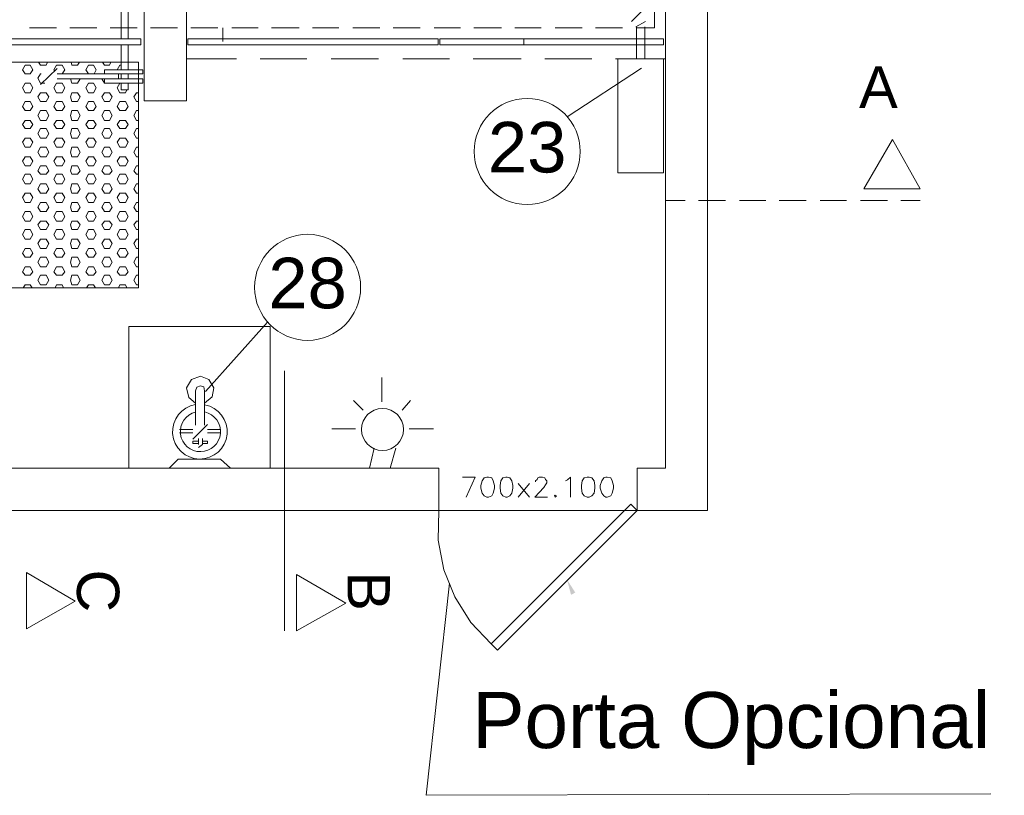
# Model space of a CAD drawing. Header units: millimetres. Extents: x 4476070 to 4476182, y -30324732 to -30324697.
# Tile 56 of 70: x 4476117.82 to 4476121.28, y -30324719.03 to -30324716.31. Entities that reach past the tile are written whole.
import ezdxf

# ---------------------------------------------------------------- set-up
doc = ezdxf.new("R2010")
doc.units = ezdxf.units.MM
doc.layers.add('EL-ARQUITETÔNICO', color=8, linetype='Continuous', lineweight=5)
doc.styles.add('ARIAL', font='arial.ttf')
doc.styles.add('PDF Arial', font='arial.ttf')

msp = doc.modelspace()

# ---------------------------------------------------------------- linework, layer by layer
at = {"color": 7, "lineweight": 13}
for points in [[(4476120.23609, -30324714.16061), (4476120.23609, -30324715.85146), (4476120.23609, -30324718.02746), (4476119.98973, -30324718.02746), (4476119.98973, -30324717.87946)], [(4476118.17973, -30324716.37346), (4476118.17973, -30324715.59246)], [(4476118.20411, -30324716.37346), (4476118.20411, -30324715.61846)], [(4476120.08727, -30324717.87946), (4476119.98973, -30324717.87946), (4476120.08968, -30324717.87946), (4476120.08968, -30324715.85146)], [(4476119.98723, -30324716.33446), (4476120.05065, -30324716.33446), (4476120.05065, -30324716.25946)], [(4476119.97017, -30324716.31246), (4476120.01653, -30324716.26646)], [(4476119.98482, -30324716.33146), (4476120.01894, -30324716.31246)], [(4476119.98723, -30324716.33146), (4476119.98723, -30324716.44346)], [(4476120.01653, -30324716.33146), (4476120.01653, -30324716.44346)], [(4476117.85771, -30324716.33446), (4476117.95284, -30324716.33446)], [(4476117.9992, -30324716.33446), (4476118.09433, -30324716.33446)], [(4476118.14069, -30324716.33446), (4476118.23582, -30324716.33446)], [(4476118.28218, -30324716.33446), (4476118.37732, -30324716.33446)], [(4476118.42358, -30324716.33446), (4476118.51881, -30324716.33446)], [(4476118.53587, -30324716.33446), (4476118.53587, -30324716.38246)], [(4476118.56758, -30324716.33446), (4476118.6602, -30324716.33446)], [(4476118.70656, -30324716.33446), (4476118.8042, -30324716.33446)], [(4476118.85056, -30324716.33446), (4476118.94319, -30324716.33446)], [(4476118.99196, -30324716.33446), (4476119.08709, -30324716.33446)], [(4476119.13345, -30324716.33446), (4476119.22858, -30324716.33446)], [(4476119.27745, -30324716.33446), (4476119.37007, -30324716.33446)], [(4476119.41644, -30324716.33446), (4476119.51408, -30324716.33446)], [(4476119.56034, -30324716.33446), (4476119.65306, -30324716.33446)], [(4476119.70183, -30324716.33446), (4476119.79696, -30324716.33446)], [(4476119.84332, -30324716.33446), (4476119.93846, -30324716.33446)], [(4476118.17973, -30324716.48246), (4476118.17973, -30324716.39446)], [(4476118.20411, -30324716.48246), (4476118.20411, -30324716.39446)], [(4476119.59205, -30324716.39446), (4476119.59205, -30324716.37346)], [(4476118.40903, -30324716.44346), (4476118.58464, -30324716.44346)], [(4476118.66753, -30324716.44346), (4476118.831, -30324716.44346)], [(4476118.91639, -30324716.44346), (4476119.08227, -30324716.44346)], [(4476119.16767, -30324716.44346), (4476119.33104, -30324716.44346)], [(4476119.41403, -30324716.44346), (4476119.58231, -30324716.44346)], [(4476119.6653, -30324716.44346), (4476119.83118, -30324716.44346)], [(4476119.91407, -30324716.44346), (4476120.08968, -30324716.44346)], [(4476117.89674, -30324716.53346), (4476117.95525, -30324716.47746)], [(4476117.95525, -30324716.49646), (4476118.16989, -30324716.49646), (4476118.16989, -30324716.51346), (4476117.95525, -30324716.51346)], [(4476118.17973, -30324716.51346), (4476118.17973, -30324716.49646)], [(4476118.20411, -30324716.51346), (4476118.20411, -30324716.49646)], [(4476118.17973, -30324716.52846), (4476118.17973, -30324716.55246), (4476118.20411, -30324716.55246), (4476118.20411, -30324716.52846)], [(4476120.08968, -30324716.94046), (4476120.15802, -30324716.94046)], [(4476120.20438, -30324716.94046), (4476120.29951, -30324716.94046)], [(4476120.34828, -30324716.94046), (4476120.44101, -30324716.94046)], [(4476120.48737, -30324716.94046), (4476120.5825, -30324716.94046)], [(4476120.63127, -30324716.94046), (4476120.72399, -30324716.94046)], [(4476120.77276, -30324716.94046), (4476120.86789, -30324716.94046)], [(4476120.91426, -30324716.94046), (4476120.98249, -30324716.94046)], [(4476118.7528, -30324718.44946), (4476118.7528, -30324717.53746)], [(4476118.47245, -30324717.65146), (4476118.49924, -30324717.62946), (4476118.50416, -30324717.59746), (4476118.4871, -30324717.56846), (4476118.4578, -30324717.55646), (4476118.42609, -30324717.56846), (4476118.40903, -30324717.59746), (4476118.41635, -30324717.63146), (4476118.44074, -30324717.65146)], [(4476119.09441, -30324717.64646), (4476119.09441, -30324717.56146)], [(4476118.47245, -30324717.60746), (4476118.46994, -30324717.59346), (4476118.4578, -30324717.59046), (4476118.44555, -30324717.59546), (4476118.44074, -30324717.60746), (4476118.44074, -30324717.72846)], [(4476118.47245, -30324717.60546), (4476118.47245, -30324717.72846)], [(4476119.02859, -30324717.67546), (4476118.99447, -30324717.64146)], [(4476119.16516, -30324717.67546), (4476119.19446, -30324717.64146)], [(4476118.4309, -30324717.74346), (4476118.38464, -30324717.74346)], [(4476118.4309, -30324717.77746), (4476118.48218, -30324717.72646)], [(4476118.52603, -30324717.74346), (4476118.48218, -30324717.74346)], [(4476119.00179, -30324717.74146), (4476118.9188, -30324717.74146)], [(4476119.18955, -30324717.74146), (4476119.27494, -30324717.74146)], [(4476118.4309, -30324717.75546), (4476118.38464, -30324717.75546)], [(4476118.45047, -30324717.77546), (4476118.45047, -30324717.79646)], [(4476118.46512, -30324717.77546), (4476118.46512, -30324717.79646), (4476118.45047, -30324717.80646)], [(4476118.52603, -30324717.75546), (4476118.48218, -30324717.75546)], [(4476118.45047, -30324717.78446), (4476118.4309, -30324717.78446), (4476118.4309, -30324717.79246), (4476118.45047, -30324717.79246)], [(4476118.46512, -30324717.79246), (4476118.48218, -30324717.79246), (4476118.48218, -30324717.78446), (4476118.46512, -30324717.78446)], [(4476119.05056, -30324717.87946), (4476119.06762, -30324717.80946)], [(4476119.12372, -30324717.87946), (4476119.14328, -30324717.80946)], [(4476118.56266, -30324717.87946), (4476118.52854, -30324717.84746), (4476118.37972, -30324717.84746), (4476118.34801, -30324717.87946)], [(4476119.98973, -30324718.02746), (4476119.29451, -30324718.02746), (4476119.29451, -30324717.87946), (4476117.61616, -30324717.87946), (4476117.61616, -30324718.02746), (4476116.62822, -30324718.02746)], [(4476119.38964, -30324717.98146), (4476119.42135, -30324717.91046), (4476119.3774, -30324717.91046)], [(4476119.67504, -30324717.98146), (4476119.63108, -30324717.98146), (4476119.66279, -30324717.94746), (4476119.66771, -30324717.93746), (4476119.67263, -30324717.93046), (4476119.67263, -30324717.92346), (4476119.66771, -30324717.91846), (4476119.6653, -30324717.91346), (4476119.65798, -30324717.91046), (4476119.64574, -30324717.91046), (4476119.64092, -30324717.91346), (4476119.63841, -30324717.91846), (4476119.63359, -30324717.92346), (4476119.63359, -30324717.92746)], [(4476119.75552, -30324717.98146), (4476119.75552, -30324717.91046), (4476119.74578, -30324717.92046), (4476119.73846, -30324717.92346)], [(4476119.57258, -30324717.98146), (4476119.61162, -30324717.93246)], [(4476119.61162, -30324717.98146), (4476119.57258, -30324717.93246)], [(4476119.47745, -30324718.49546), (4476119.4067, -30324718.42046), (4476119.35061, -30324718.33046), (4476119.31157, -30324718.23546), (4476119.292, -30324718.13146), (4476119.29451, -30324718.02746), (4476117.61616, -30324718.02746)]]:
    msp.add_lwpolyline(points, dxfattribs=at)
for points in [[(4476118.26021, -30324715.84946), (4476118.26021, -30324716.59146), (4476118.40903, -30324716.59146), (4476118.40903, -30324715.84946)], [(4476116.29165, -30324716.39446), (4476118.24797, -30324716.39446), (4476118.24797, -30324716.37346), (4476116.29165, -30324716.37346)], [(4476119.292, -30324716.39446), (4476118.41384, -30324716.39446), (4476118.41384, -30324716.37346), (4476119.292, -30324716.37346)], [(4476119.29692, -30324716.39446), (4476120.08236, -30324716.39446), (4476120.08236, -30324716.37346), (4476119.29692, -30324716.37346)], [(4476116.75757, -30324717.24646), (4476118.24064, -30324717.24646), (4476118.24064, -30324716.45546), (4476116.75757, -30324716.45546)], [(4476120.08236, -30324716.84346), (4476120.08236, -30324716.44346), (4476119.9214, -30324716.44346), (4476119.9214, -30324716.84346)], [(4476118.25529, -30324716.48246), (4476118.12112, -30324716.48246), (4476118.12112, -30324716.49646), (4476118.25529, -30324716.49646)], [(4476118.25529, -30324716.51346), (4476118.12112, -30324716.51346), (4476118.12112, -30324716.52846), (4476118.25529, -30324716.52846)], [(4476120.88495, -30324716.72646), (4476120.7849, -30324716.89946), (4476120.98249, -30324716.89946)], [(4476118.20652, -30324717.38246), (4476118.70175, -30324717.38246), (4476118.70175, -30324717.87946), (4476118.20652, -30324717.87946)], [(4476119.46772, -30324717.91046), (4476119.47986, -30324717.91346), (4476119.48477, -30324717.92346), (4476119.48959, -30324717.93946), (4476119.48959, -30324717.94946), (4476119.48477, -30324717.96646), (4476119.47986, -30324717.97646), (4476119.46772, -30324717.98146), (4476119.4628, -30324717.98146), (4476119.45306, -30324717.97646), (4476119.44574, -30324717.96646), (4476119.44082, -30324717.94946), (4476119.44082, -30324717.93946), (4476119.44574, -30324717.92346), (4476119.45306, -30324717.91346), (4476119.4628, -30324717.91046)], [(4476119.53354, -30324717.91046), (4476119.54328, -30324717.91346), (4476119.5506, -30324717.92346), (4476119.55301, -30324717.93946), (4476119.55301, -30324717.94946), (4476119.5506, -30324717.96646), (4476119.54328, -30324717.97646), (4476119.53354, -30324717.98146), (4476119.52863, -30324717.98146), (4476119.51889, -30324717.97646), (4476119.51157, -30324717.96646), (4476119.50916, -30324717.94946), (4476119.50916, -30324717.93946), (4476119.51157, -30324717.92346), (4476119.51889, -30324717.91346), (4476119.52863, -30324717.91046)], [(4476119.82135, -30324717.91046), (4476119.83118, -30324717.91346), (4476119.83851, -30324717.92346), (4476119.84092, -30324717.93946), (4476119.84092, -30324717.94946), (4476119.83851, -30324717.96646), (4476119.83118, -30324717.97646), (4476119.82135, -30324717.98146), (4476119.81412, -30324717.98146), (4476119.80429, -30324717.97646), (4476119.79696, -30324717.96646), (4476119.79455, -30324717.94946), (4476119.79455, -30324717.93946), (4476119.79696, -30324717.92346), (4476119.80429, -30324717.91346), (4476119.81412, -30324717.91046)], [(4476119.88477, -30324717.91046), (4476119.89701, -30324717.91346), (4476119.90193, -30324717.92346), (4476119.90674, -30324717.93946), (4476119.90674, -30324717.94946), (4476119.90193, -30324717.96646), (4476119.89701, -30324717.97646), (4476119.88477, -30324717.98146), (4476119.87995, -30324717.98146), (4476119.87263, -30324717.97646), (4476119.8653, -30324717.96646), (4476119.86038, -30324717.94946), (4476119.86038, -30324717.93946), (4476119.8653, -30324717.92346), (4476119.87263, -30324717.91346), (4476119.87995, -30324717.91046)], [(4476119.70675, -30324717.97646), (4476119.70183, -30324717.98146), (4476119.69942, -30324717.97646), (4476119.70183, -30324717.97346)], [(4476119.47745, -30324718.49546), (4476119.49943, -30324718.51746), (4476119.98973, -30324718.02746), (4476119.96776, -30324718.00546)], [(4476118.01867, -30324718.34546), (4476117.84797, -30324718.24546), (4476117.84797, -30324718.44246)], [(4476118.96754, -30324718.35246), (4476118.79434, -30324718.25246), (4476118.79434, -30324718.44946)]]:
    msp.add_lwpolyline(points, close=True, dxfattribs=at)
at = {"color": 251, "lineweight": 13, "true_color": 0x626366}
for points in [[(4476117.83332, -30324716.48246), (4476117.84305, -30324716.46546), (4476117.86011, -30324716.46546), (4476117.86985, -30324716.48246), (4476117.86011, -30324716.49646), (4476117.84305, -30324716.49646)], [(4476117.83332, -30324716.54546), (4476117.84305, -30324716.52846), (4476117.86011, -30324716.52846), (4476117.86985, -30324716.54546), (4476117.86011, -30324716.56246), (4476117.84305, -30324716.56246)], [(4476117.9431, -30324716.54546), (4476117.95284, -30324716.52846), (4476117.9723, -30324716.52846), (4476117.98214, -30324716.54546), (4476117.9723, -30324716.56246), (4476117.95284, -30324716.56246)], [(4476118.05529, -30324716.54546), (4476118.06503, -30324716.52846), (4476118.08209, -30324716.52846), (4476118.09182, -30324716.54546), (4476118.08209, -30324716.56246), (4476118.06503, -30324716.56246)], [(4476117.88701, -30324716.57646), (4476117.89674, -30324716.56246), (4476117.91621, -30324716.56246), (4476117.92594, -30324716.57646), (4476117.91621, -30324716.59346), (4476117.89674, -30324716.59346)], [(4476118.00161, -30324716.57646), (4476118.00652, -30324716.56246), (4476118.02599, -30324716.56246), (4476118.03573, -30324716.57646), (4476118.02599, -30324716.59346), (4476118.00652, -30324716.59346)], [(4476118.11139, -30324716.57646), (4476118.12112, -30324716.56246), (4476118.13818, -30324716.56246), (4476118.14802, -30324716.57646), (4476118.13818, -30324716.59346), (4476118.12112, -30324716.59346)], [(4476117.83332, -30324716.61046), (4476117.84305, -30324716.59346), (4476117.86011, -30324716.59346), (4476117.86985, -30324716.61046), (4476117.86011, -30324716.62546), (4476117.84305, -30324716.62546)], [(4476117.9431, -30324716.61046), (4476117.95284, -30324716.59346), (4476117.9723, -30324716.59346), (4476117.98214, -30324716.61046), (4476117.9723, -30324716.62546), (4476117.95284, -30324716.62546)], [(4476118.05529, -30324716.61046), (4476118.06503, -30324716.59346), (4476118.08209, -30324716.59346), (4476118.09182, -30324716.61046), (4476118.08209, -30324716.62546), (4476118.06503, -30324716.62546)], [(4476118.16508, -30324716.61046), (4476118.17481, -30324716.59346), (4476118.19428, -30324716.59346), (4476118.20411, -30324716.61046), (4476118.19428, -30324716.62546), (4476118.17481, -30324716.62546)], [(4476117.88701, -30324716.64246), (4476117.89674, -30324716.62546), (4476117.91621, -30324716.62546), (4476117.92594, -30324716.64246), (4476117.91621, -30324716.65946), (4476117.89674, -30324716.65946)], [(4476118.00161, -30324716.64246), (4476118.00652, -30324716.62546), (4476118.02599, -30324716.62546), (4476118.03573, -30324716.64246), (4476118.02599, -30324716.65946), (4476118.00652, -30324716.65946)], [(4476118.11139, -30324716.64246), (4476118.12112, -30324716.62546), (4476118.13818, -30324716.62546), (4476118.14802, -30324716.64246), (4476118.13818, -30324716.65946), (4476118.12112, -30324716.65946)], [(4476117.83332, -30324716.67346), (4476117.84305, -30324716.65946), (4476117.86011, -30324716.65946), (4476117.86985, -30324716.67346), (4476117.86011, -30324716.68846), (4476117.84305, -30324716.68846)], [(4476117.9431, -30324716.67346), (4476117.95284, -30324716.65946), (4476117.9723, -30324716.65946), (4476117.98214, -30324716.67346), (4476117.9723, -30324716.68846), (4476117.95284, -30324716.68846)], [(4476118.05529, -30324716.67346), (4476118.06503, -30324716.65946), (4476118.08209, -30324716.65946), (4476118.09182, -30324716.67346), (4476118.08209, -30324716.68846), (4476118.06503, -30324716.68846)], [(4476118.16508, -30324716.67346), (4476118.17481, -30324716.65946), (4476118.19428, -30324716.65946), (4476118.20411, -30324716.67346), (4476118.19428, -30324716.68846), (4476118.17481, -30324716.68846)], [(4476117.88701, -30324716.70546), (4476117.89674, -30324716.68846), (4476117.91621, -30324716.68846), (4476117.92594, -30324716.70546), (4476117.91621, -30324716.72246), (4476117.89674, -30324716.72246)], [(4476118.00161, -30324716.70546), (4476118.00652, -30324716.68846), (4476118.02599, -30324716.68846), (4476118.03573, -30324716.70546), (4476118.02599, -30324716.72246), (4476118.00652, -30324716.72246)], [(4476118.11139, -30324716.70546), (4476118.12112, -30324716.68846), (4476118.13818, -30324716.68846), (4476118.14802, -30324716.70546), (4476118.13818, -30324716.72246), (4476118.12112, -30324716.72246)], [(4476117.83332, -30324716.73646), (4476117.84305, -30324716.72246), (4476117.86011, -30324716.72246), (4476117.86985, -30324716.73646), (4476117.86011, -30324716.75346), (4476117.84305, -30324716.75346)], [(4476117.9431, -30324716.73646), (4476117.95284, -30324716.72246), (4476117.9723, -30324716.72246), (4476117.98214, -30324716.73646), (4476117.9723, -30324716.75346), (4476117.95284, -30324716.75346)], [(4476118.05529, -30324716.73646), (4476118.06503, -30324716.72246), (4476118.08209, -30324716.72246), (4476118.09182, -30324716.73646), (4476118.08209, -30324716.75346), (4476118.06503, -30324716.75346)], [(4476118.16508, -30324716.73646), (4476118.17481, -30324716.72246), (4476118.19428, -30324716.72246), (4476118.20411, -30324716.73646), (4476118.19428, -30324716.75346), (4476118.17481, -30324716.75346)], [(4476117.88701, -30324716.77046), (4476117.89674, -30324716.75346), (4476117.91621, -30324716.75346), (4476117.92594, -30324716.77046), (4476117.91621, -30324716.78746), (4476117.89674, -30324716.78746)], [(4476118.00161, -30324716.77046), (4476118.00652, -30324716.75346), (4476118.02599, -30324716.75346), (4476118.03573, -30324716.77046), (4476118.02599, -30324716.78746), (4476118.00652, -30324716.78746)], [(4476118.11139, -30324716.77046), (4476118.12112, -30324716.75346), (4476118.13818, -30324716.75346), (4476118.14802, -30324716.77046), (4476118.13818, -30324716.78746), (4476118.12112, -30324716.78746)], [(4476117.83332, -30324716.80246), (4476117.84305, -30324716.78746), (4476117.86011, -30324716.78746), (4476117.86985, -30324716.80246), (4476117.86011, -30324716.81946), (4476117.84305, -30324716.81946)], [(4476117.9431, -30324716.80246), (4476117.95284, -30324716.78746), (4476117.9723, -30324716.78746), (4476117.98214, -30324716.80246), (4476117.9723, -30324716.81946), (4476117.95284, -30324716.81946)], [(4476118.05529, -30324716.80246), (4476118.06503, -30324716.78746), (4476118.08209, -30324716.78746), (4476118.09182, -30324716.80246), (4476118.08209, -30324716.81946), (4476118.06503, -30324716.81946)], [(4476118.16508, -30324716.80246), (4476118.17481, -30324716.78746), (4476118.19428, -30324716.78746), (4476118.20411, -30324716.80246), (4476118.19428, -30324716.81946), (4476118.17481, -30324716.81946)], [(4476117.83332, -30324716.86546), (4476117.84305, -30324716.84846), (4476117.86011, -30324716.84846), (4476117.86985, -30324716.86546), (4476117.86011, -30324716.88246), (4476117.84305, -30324716.88246)], [(4476117.88701, -30324716.83646), (4476117.89674, -30324716.81946), (4476117.91621, -30324716.81946), (4476117.92594, -30324716.83646), (4476117.91621, -30324716.84846), (4476117.89674, -30324716.84846)], [(4476117.9431, -30324716.86546), (4476117.95284, -30324716.84846), (4476117.9723, -30324716.84846), (4476117.98214, -30324716.86546), (4476117.9723, -30324716.88246), (4476117.95284, -30324716.88246)], [(4476118.00161, -30324716.83646), (4476118.00652, -30324716.81946), (4476118.02599, -30324716.81946), (4476118.03573, -30324716.83646), (4476118.02599, -30324716.84846), (4476118.00652, -30324716.84846)], [(4476118.05529, -30324716.86546), (4476118.06503, -30324716.84846), (4476118.08209, -30324716.84846), (4476118.09182, -30324716.86546), (4476118.08209, -30324716.88246), (4476118.06503, -30324716.88246)], [(4476118.11139, -30324716.83646), (4476118.12112, -30324716.81946), (4476118.13818, -30324716.81946), (4476118.14802, -30324716.83646), (4476118.13818, -30324716.84846), (4476118.12112, -30324716.84846)], [(4476118.16508, -30324716.86546), (4476118.17481, -30324716.84846), (4476118.19428, -30324716.84846), (4476118.20411, -30324716.86546), (4476118.19428, -30324716.88246), (4476118.17481, -30324716.88246)], [(4476117.88701, -30324716.89946), (4476117.89674, -30324716.88246), (4476117.91621, -30324716.88246), (4476117.92594, -30324716.89946), (4476117.91621, -30324716.91446), (4476117.89674, -30324716.91446)], [(4476118.00161, -30324716.89946), (4476118.00652, -30324716.88246), (4476118.02599, -30324716.88246), (4476118.03573, -30324716.89946), (4476118.02599, -30324716.91446), (4476118.00652, -30324716.91446)], [(4476118.11139, -30324716.89946), (4476118.12112, -30324716.88246), (4476118.13818, -30324716.88246), (4476118.14802, -30324716.89946), (4476118.13818, -30324716.91446), (4476118.12112, -30324716.91446)], [(4476117.83332, -30324716.93046), (4476117.84305, -30324716.91446), (4476117.86011, -30324716.91446), (4476117.86985, -30324716.93046), (4476117.86011, -30324716.94746), (4476117.84305, -30324716.94746)], [(4476117.9431, -30324716.93046), (4476117.95284, -30324716.91446), (4476117.9723, -30324716.91446), (4476117.98214, -30324716.93046), (4476117.9723, -30324716.94746), (4476117.95284, -30324716.94746)], [(4476118.05529, -30324716.93046), (4476118.06503, -30324716.91446), (4476118.08209, -30324716.91446), (4476118.09182, -30324716.93046), (4476118.08209, -30324716.94746), (4476118.06503, -30324716.94746)], [(4476118.16508, -30324716.93046), (4476118.17481, -30324716.91446), (4476118.19428, -30324716.91446), (4476118.20411, -30324716.93046), (4476118.19428, -30324716.94746), (4476118.17481, -30324716.94746)], [(4476117.88701, -30324716.96446), (4476117.89674, -30324716.94746), (4476117.91621, -30324716.94746), (4476117.92594, -30324716.96446), (4476117.91621, -30324716.97946), (4476117.89674, -30324716.97946)], [(4476118.00161, -30324716.96446), (4476118.00652, -30324716.94746), (4476118.02599, -30324716.94746), (4476118.03573, -30324716.96446), (4476118.02599, -30324716.97946), (4476118.00652, -30324716.97946)], [(4476118.11139, -30324716.96446), (4476118.12112, -30324716.94746), (4476118.13818, -30324716.94746), (4476118.14802, -30324716.96446), (4476118.13818, -30324716.97946), (4476118.12112, -30324716.97946)], [(4476117.83332, -30324716.99646), (4476117.84305, -30324716.97946), (4476117.86011, -30324716.97946), (4476117.86985, -30324716.99646), (4476117.86011, -30324717.01346), (4476117.84305, -30324717.01346)], [(4476117.9431, -30324716.99646), (4476117.95284, -30324716.97946), (4476117.9723, -30324716.97946), (4476117.98214, -30324716.99646), (4476117.9723, -30324717.01346), (4476117.95284, -30324717.01346)], [(4476118.05529, -30324716.99646), (4476118.06503, -30324716.97946), (4476118.08209, -30324716.97946), (4476118.09182, -30324716.99646), (4476118.08209, -30324717.01346), (4476118.06503, -30324717.01346)], [(4476118.16508, -30324716.99646), (4476118.17481, -30324716.97946), (4476118.19428, -30324716.97946), (4476118.20411, -30324716.99646), (4476118.19428, -30324717.01346), (4476118.17481, -30324717.01346)], [(4476117.88701, -30324717.02546), (4476117.89674, -30324717.01346), (4476117.91621, -30324717.01346), (4476117.92594, -30324717.02546), (4476117.91621, -30324717.04246), (4476117.89674, -30324717.04246)], [(4476118.00161, -30324717.02546), (4476118.00652, -30324717.01346), (4476118.02599, -30324717.01346), (4476118.03573, -30324717.02546), (4476118.02599, -30324717.04246), (4476118.00652, -30324717.04246)], [(4476118.11139, -30324717.02546), (4476118.12112, -30324717.01346), (4476118.13818, -30324717.01346), (4476118.14802, -30324717.02546), (4476118.13818, -30324717.04246), (4476118.12112, -30324717.04246)], [(4476117.83332, -30324717.05946), (4476117.84305, -30324717.04246), (4476117.86011, -30324717.04246), (4476117.86985, -30324717.05946), (4476117.86011, -30324717.07646), (4476117.84305, -30324717.07646)], [(4476117.9431, -30324717.05946), (4476117.95284, -30324717.04246), (4476117.9723, -30324717.04246), (4476117.98214, -30324717.05946), (4476117.9723, -30324717.07646), (4476117.95284, -30324717.07646)], [(4476118.05529, -30324717.05946), (4476118.06503, -30324717.04246), (4476118.08209, -30324717.04246), (4476118.09182, -30324717.05946), (4476118.08209, -30324717.07646), (4476118.06503, -30324717.07646)], [(4476118.16508, -30324717.05946), (4476118.17481, -30324717.04246), (4476118.19428, -30324717.04246), (4476118.20411, -30324717.05946), (4476118.19428, -30324717.07646), (4476118.17481, -30324717.07646)], [(4476117.88701, -30324717.09146), (4476117.89674, -30324717.07646), (4476117.91621, -30324717.07646), (4476117.92594, -30324717.09146), (4476117.91621, -30324717.10846), (4476117.89674, -30324717.10846)], [(4476118.00161, -30324717.09146), (4476118.00652, -30324717.07646), (4476118.02599, -30324717.07646), (4476118.03573, -30324717.09146), (4476118.02599, -30324717.10846), (4476118.00652, -30324717.10846)], [(4476118.11139, -30324717.09146), (4476118.12112, -30324717.07646), (4476118.13818, -30324717.07646), (4476118.14802, -30324717.09146), (4476118.13818, -30324717.10846), (4476118.12112, -30324717.10846)], [(4476117.83332, -30324717.12546), (4476117.84305, -30324717.10846), (4476117.86011, -30324717.10846), (4476117.86985, -30324717.12546), (4476117.86011, -30324717.13946), (4476117.84305, -30324717.13946)], [(4476117.9431, -30324717.12546), (4476117.95284, -30324717.10846), (4476117.9723, -30324717.10846), (4476117.98214, -30324717.12546), (4476117.9723, -30324717.13946), (4476117.95284, -30324717.13946)], [(4476118.05529, -30324717.12546), (4476118.06503, -30324717.10846), (4476118.08209, -30324717.10846), (4476118.09182, -30324717.12546), (4476118.08209, -30324717.13946), (4476118.06503, -30324717.13946)], [(4476118.16508, -30324717.12546), (4476118.17481, -30324717.10846), (4476118.19428, -30324717.10846), (4476118.20411, -30324717.12546), (4476118.19428, -30324717.13946), (4476118.17481, -30324717.13946)], [(4476117.88701, -30324717.15646), (4476117.89674, -30324717.13946), (4476117.91621, -30324717.13946), (4476117.92594, -30324717.15646), (4476117.91621, -30324717.17346), (4476117.89674, -30324717.17346)], [(4476118.00161, -30324717.15646), (4476118.00652, -30324717.13946), (4476118.02599, -30324717.13946), (4476118.03573, -30324717.15646), (4476118.02599, -30324717.17346), (4476118.00652, -30324717.17346)], [(4476118.11139, -30324717.15646), (4476118.12112, -30324717.13946), (4476118.13818, -30324717.13946), (4476118.14802, -30324717.15646), (4476118.13818, -30324717.17346), (4476118.12112, -30324717.17346)], [(4476117.83332, -30324717.19046), (4476117.84305, -30324717.17346), (4476117.86011, -30324717.17346), (4476117.86985, -30324717.19046), (4476117.86011, -30324717.20246), (4476117.84305, -30324717.20246)], [(4476117.9431, -30324717.19046), (4476117.95284, -30324717.17346), (4476117.9723, -30324717.17346), (4476117.98214, -30324717.19046), (4476117.9723, -30324717.20246), (4476117.95284, -30324717.20246)], [(4476118.05529, -30324717.19046), (4476118.06503, -30324717.17346), (4476118.08209, -30324717.17346), (4476118.09182, -30324717.19046), (4476118.08209, -30324717.20246), (4476118.06503, -30324717.20246)], [(4476118.16508, -30324717.19046), (4476118.17481, -30324717.17346), (4476118.19428, -30324717.17346), (4476118.20411, -30324717.19046), (4476118.19428, -30324717.20246), (4476118.17481, -30324717.20246)], [(4476117.88701, -30324717.21946), (4476117.89674, -30324717.20246), (4476117.91621, -30324717.20246), (4476117.92594, -30324717.21946), (4476117.91621, -30324717.23646), (4476117.89674, -30324717.23646)], [(4476118.00161, -30324717.21946), (4476118.00652, -30324717.20246), (4476118.02599, -30324717.20246), (4476118.03573, -30324717.21946), (4476118.02599, -30324717.23646), (4476118.00652, -30324717.23646)], [(4476118.11139, -30324717.21946), (4476118.12112, -30324717.20246), (4476118.13818, -30324717.20246), (4476118.14802, -30324717.21946), (4476118.13818, -30324717.23646), (4476118.12112, -30324717.23646)]]:
    msp.add_lwpolyline(points, close=True, dxfattribs=at)
for points in [[(4476117.88942, -30324716.45546), (4476117.89674, -30324716.46546), (4476117.91621, -30324716.46546), (4476117.92113, -30324716.45546)], [(4476117.94551, -30324716.48446), (4476117.9431, -30324716.48246), (4476117.95284, -30324716.46546), (4476117.9723, -30324716.46546), (4476117.98214, -30324716.48246), (4476117.9723, -30324716.49646)], [(4476118.00402, -30324716.45546), (4476118.00652, -30324716.46546), (4476118.02599, -30324716.46546), (4476118.03332, -30324716.45546)], [(4476118.06503, -30324716.49646), (4476118.05529, -30324716.48246), (4476118.06503, -30324716.46546), (4476118.08209, -30324716.46546), (4476118.09182, -30324716.48246), (4476118.0846, -30324716.49646)], [(4476118.1138, -30324716.45546), (4476118.12112, -30324716.46546), (4476118.13818, -30324716.46546), (4476118.1431, -30324716.45546)], [(4476118.16748, -30324716.48246), (4476118.16508, -30324716.48246), (4476118.17481, -30324716.46546), (4476118.17973, -30324716.46546)], [(4476117.91139, -30324716.52846), (4476117.89674, -30324716.52846), (4476117.88701, -30324716.51146), (4476117.89674, -30324716.49646), (4476117.89915, -30324716.49646)], [(4476118.00161, -30324716.51346), (4476118.00652, -30324716.52846), (4476118.02599, -30324716.52846), (4476118.03573, -30324716.51346)], [(4476118.12112, -30324716.52846), (4476118.11139, -30324716.51346)], [(4476118.12112, -30324716.52846), (4476118.12112, -30324716.52846)], [(4476118.17481, -30324716.52846), (4476118.16508, -30324716.54546), (4476118.17481, -30324716.56246), (4476118.19428, -30324716.56246), (4476118.1992, -30324716.55246)], [(4476118.24064, -30324716.59346), (4476118.23331, -30324716.59346), (4476118.22358, -30324716.57646), (4476118.23331, -30324716.56246), (4476118.24064, -30324716.56246)], [(4476118.24064, -30324716.65946), (4476118.23331, -30324716.65946), (4476118.22358, -30324716.64246), (4476118.23331, -30324716.62546), (4476118.24064, -30324716.62546)], [(4476118.24064, -30324716.72246), (4476118.23331, -30324716.72246), (4476118.22358, -30324716.70546), (4476118.23331, -30324716.68846), (4476118.24064, -30324716.68846)], [(4476118.24064, -30324716.78746), (4476118.23331, -30324716.78746), (4476118.22358, -30324716.77046), (4476118.23331, -30324716.75346), (4476118.24064, -30324716.75346)], [(4476118.24064, -30324716.84846), (4476118.23331, -30324716.84846), (4476118.22358, -30324716.83646), (4476118.23331, -30324716.81946), (4476118.24064, -30324716.81946)], [(4476118.24064, -30324716.91446), (4476118.23331, -30324716.91446), (4476118.22358, -30324716.89946), (4476118.23331, -30324716.88246), (4476118.24064, -30324716.88246)], [(4476118.24064, -30324716.97946), (4476118.23331, -30324716.97946), (4476118.22358, -30324716.96446), (4476118.23331, -30324716.94746), (4476118.24064, -30324716.94746)], [(4476118.24064, -30324717.04246), (4476118.23331, -30324717.04246), (4476118.22358, -30324717.02546), (4476118.23331, -30324717.01346), (4476118.24064, -30324717.01346)], [(4476118.24064, -30324717.10846), (4476118.23331, -30324717.10846), (4476118.22358, -30324717.09146), (4476118.23331, -30324717.07646), (4476118.24064, -30324717.07646)], [(4476118.24064, -30324717.17346), (4476118.23331, -30324717.17346), (4476118.22358, -30324717.15646), (4476118.23331, -30324717.13946), (4476118.24064, -30324717.13946)], [(4476118.24064, -30324717.23646), (4476118.23331, -30324717.23646), (4476118.22358, -30324717.21946), (4476118.23331, -30324717.20246), (4476118.24064, -30324717.20246)], [(4476117.83573, -30324717.24646), (4476117.84305, -30324717.23646), (4476117.86011, -30324717.23646), (4476117.86744, -30324717.24646)], [(4476117.94792, -30324717.24646), (4476117.95284, -30324717.23646), (4476117.9723, -30324717.23646), (4476117.97722, -30324717.24646)], [(4476118.0577, -30324717.24646), (4476118.06503, -30324717.23646), (4476118.08209, -30324717.23646), (4476118.08941, -30324717.24646)], [(4476118.16989, -30324717.24646), (4476118.17481, -30324717.23646), (4476118.19428, -30324717.23646), (4476118.1992, -30324717.24646)]]:
    msp.add_lwpolyline(points, dxfattribs=at)
at = {"color": 1, "lineweight": 13}
msp.add_lwpolyline([(4476119.33109, -30324718.28296), (4476119.24983, -30324719.02646), (4476121.23063, -30324719.02146)], dxfattribs=at)
at = {"color": 7, "lineweight": 13}
msp.add_circle((4476119.09631, -30324717.74346), 0.07379, dxfattribs=at)
for centre, radius, start, end in [((4476118.45549, -30324717.75126), 0.09594, 98.8437, 79.85618), ((4476118.45755, -30324717.75089), 0.07046, 103.80815, 77.71959)]:
    msp.add_arc(centre, radius, start, end, dxfattribs=at)
at = {"color": 1, "lineweight": 13, "transparency": 33554559}
msp.add_solid([(4476119.75793, -30324718.32346), (4476119.74338, -30324718.26946), (4476119.77258, -30324718.31546)], dxfattribs=at)
at = {"layer": 'EL-ARQUITETÔNICO', "color": 7, "lineweight": 20}
for p, q in [((4476120.00494, -30324716.47609), (4476119.74432, -30324716.64658)), ((4476118.4754, -30324717.61089), (4476118.69334, -30324717.36716))]:
    msp.add_line(p, q, dxfattribs=at)
for centre in [(4476119.60401, -30324716.76869), (4476118.83365, -30324717.24505)]:
    msp.add_circle(centre, 0.18601, dxfattribs=at)

# ---------------------------------------------------------------- texts
at = {"lineweight": 20, "style": 'ARIAL'}
for s, p in [('23', (4476119.46602, -30324716.84224)), ('28', (4476118.69567, -30324717.3186))]:
    msp.add_text(s, height=0.177377, dxfattribs=at).set_placement(p)
at = {"color": 7, "insert": (4476120.76794, -30324716.61646), "char_height": 0.14616, "attachment_point": 7, "style": 'PDF Arial'}
msp.add_mtext('A', dxfattribs=at)
at = {"color": 7, "char_height": 0.14843, "attachment_point": 7, "rotation": 270.00003, "style": 'PDF Arial'}
for s, insert in [('C', (4476118.0223, -30324718.23446)), ('B', (4476118.97366, -30324718.24146))]:
    msp.add_mtext(s, dxfattribs=dict(at, insert=insert))
at = {"color": 5, "insert": (4476119.41122, -30324718.92013), "char_height": 0.1966287, "attachment_point": 7, "style": 'PDF Arial'}
msp.add_mtext('Porta Opcional', dxfattribs=at)

doc.saveas('drawing.dxf')
